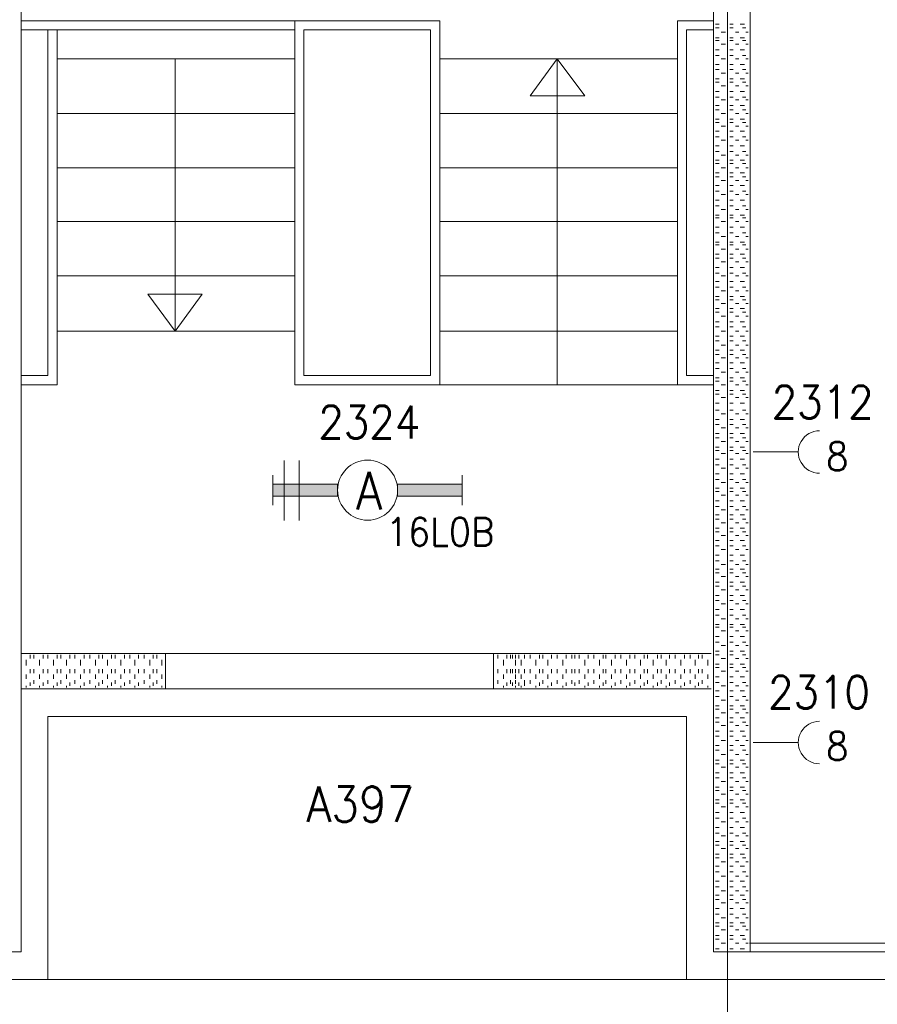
# Model space of a CAD drawing. Header units: metres. Extents: x -119 to 0, y 0 to 84.
# Tile 38 of 53: x -44.52 to -39.8, y 40.23 to 45.66. Entities that reach past the tile are written whole.
import ezdxf
from ezdxf.enums import TextEntityAlignment as Align

# ---------------------------------------------------------------- set-up
doc = ezdxf.new("R2010")
doc.units = ezdxf.units.M
doc.header["$MEASUREMENT"] = 0
doc.layers.add('Level 1', color=1, linetype='Continuous', lineweight=0)
doc.styles.add('Style-STANDARD', font='STANDARD.shx')

# ---------------------------------------------------------------- blocks, each defined once
blk = doc.blocks.new('1260')
at = {"layer": 'Level 1', "color": 1, "linetype": 'Continuous', "lineweight": 0}
for p, q in [((-630.0001, -100), (-630.0001, 100)), ((630.0001, -100), (630.0001, 100))]:
    blk.add_line(p, q, dxfattribs=at)
blk.add_circle((0, 0), 200, dxfattribs=at)
at = {"layer": 'Level 1', "color": 1, "linetype": 'Continuous', "lineweight": 0, "extrusion": (0, 0, -1)}
blk.add_solid([(200, 40), (630.0001, 40), (200, -40), (630.0001, -40)], dxfattribs=at)
at = {"layer": 'Level 1', "color": 1, "linetype": 'Continuous', "lineweight": 0}
blk.add_solid([(200, -40), (630.0001, -40), (200, 40), (630.0001, 40)], dxfattribs=at)
for points in [[(-200, 40), (-630.0001, 40), (-630.0001, -40), (-200, -40)], [(200, -40), (630.0001, -40), (630.0001, 40), (200, 40)]]:
    blk.add_3dface(points, dxfattribs=at)
at = {"layer": 'Level 1', "color": 1, "linetype": 'Continuous', "lineweight": 0, "style": 'Style-STANDARD'}
blk.add_text('A', height=250, dxfattribs=at).set_placement((-77.7681, -128.6793))

msp = doc.modelspace()

# ---------------------------------------------------------------- linework, layer by layer
at = {"layer": 'Level 1', "color": 11, "linetype": 'Continuous', "lineweight": 0}
for p, q in [((-40.6205, 62.0781), (-40.6205, 35.362)), ((-106.4536, 40.3676), (-6.9068, 40.3676))]:
    msp.add_line(p, q, dxfattribs=at)
at = {"layer": 'Level 1', "color": 1, "linetype": 'Continuous', "lineweight": 0}
for p, q in [((-44.5151, 40.5196), (-44.5151, 47.8994)), ((-40.6985, 40.5196), (-40.6985, 47.8994)), ((-40.4958, 40.5196), (-40.4958, 47.8994)), ((-44.5151, 45.6539), (-43.0064, 45.6539)), ((-43.0064, 45.6539), (-42.2072, 45.6539)), ((-43.0064, 45.6539), (-43.0064, 43.6462)), ((-42.2072, 45.6539), (-42.2072, 43.6462)), ((-40.8973, 45.6539), (-40.8973, 43.6462)), ((-40.8973, 45.6539), (-40.6985, 45.6539)), ((-40.6868, 45.6344), (-40.6673, 45.6344)), ((-40.6868, 45.6149), (-40.6673, 45.6149)), ((-40.6088, 45.6344), (-40.5893, 45.6344)), ((-40.6088, 45.6149), (-40.5893, 45.6149)), ((-40.5503, 45.6344), (-40.5269, 45.6344)), ((-40.5386, 45.6149), (-40.5191, 45.6149)), ((-44.5151, 45.6032), (-43.0064, 45.6032)), ((-44.3669, 43.6969), (-44.3669, 45.6032)), ((-44.3162, 45.6032), (-44.3162, 43.6462)), ((-42.9557, 45.6032), (-42.2579, 45.6032)), ((-42.9557, 45.6032), (-42.9557, 43.6969)), ((-42.2579, 45.6032), (-42.2579, 43.6969)), ((-40.8466, 43.6969), (-40.8466, 45.6032)), ((-40.8466, 45.6032), (-40.6985, 45.6032)), ((-40.6868, 45.5603), (-40.6673, 45.5603)), ((-40.6556, 45.5915), (-40.6322, 45.5915)), ((-40.6088, 45.5603), (-40.5893, 45.5603)), ((-40.5776, 45.5915), (-40.5581, 45.5915)), ((-40.5503, 45.5603), (-40.5269, 45.5603)), ((-40.5191, 45.5915), (-40.5075, 45.5915)), ((-40.6868, 45.5447), (-40.6673, 45.5447)), ((-40.6556, 45.5253), (-40.6322, 45.5253)), ((-40.6088, 45.5447), (-40.5893, 45.5447)), ((-40.5776, 45.5253), (-40.5581, 45.5253)), ((-40.5386, 45.5447), (-40.5191, 45.5447)), ((-40.5191, 45.5253), (-40.5075, 45.5253)), ((-40.6868, 45.4941), (-40.6673, 45.4941)), ((-40.6868, 45.4629), (-40.6673, 45.4629)), ((-40.6088, 45.4941), (-40.5893, 45.4941)), ((-40.6088, 45.4629), (-40.5893, 45.4629)), ((-40.5503, 45.4941), (-40.5269, 45.4941)), ((-40.5386, 45.4629), (-40.5191, 45.4629)), ((-44.3162, 45.4434), (-43.0064, 45.4434)), ((-43.6652, 43.9425), (-43.6652, 45.4434)), ((-42.2072, 45.4434), (-40.8973, 45.4434)), ((-41.56, 45.4434), (-41.7082, 45.2407)), ((-41.56, 45.4434), (-41.56, 43.6462)), ((-41.408, 45.2407), (-41.56, 45.4434)), ((-40.6868, 45.4122), (-40.6673, 45.4122)), ((-40.6556, 45.4434), (-40.6322, 45.4434)), ((-40.6088, 45.4122), (-40.5893, 45.4122)), ((-40.5776, 45.4434), (-40.5581, 45.4434)), ((-40.5503, 45.4122), (-40.5269, 45.4122)), ((-40.5191, 45.4434), (-40.5075, 45.4434)), ((-40.6868, 45.3849), (-40.6673, 45.3849)), ((-40.6556, 45.3654), (-40.6322, 45.3654)), ((-40.6088, 45.3849), (-40.5893, 45.3849)), ((-40.5776, 45.3654), (-40.5581, 45.3654)), ((-40.5386, 45.3849), (-40.5191, 45.3849)), ((-40.5191, 45.3654), (-40.5075, 45.3654)), ((-40.6868, 45.3342), (-40.6673, 45.3342)), ((-40.6868, 45.3147), (-40.6673, 45.3147)), ((-40.6556, 45.2952), (-40.6322, 45.2952)), ((-40.6088, 45.3342), (-40.5893, 45.3342)), ((-40.6088, 45.3147), (-40.5893, 45.3147)), ((-40.5776, 45.2952), (-40.5581, 45.2952)), ((-40.5503, 45.3342), (-40.5269, 45.3342)), ((-40.5386, 45.3147), (-40.5191, 45.3147)), ((-40.5191, 45.2952), (-40.5075, 45.2952)), ((-41.7082, 45.2407), (-41.408, 45.2407)), ((-40.6868, 45.2641), (-40.6673, 45.2641)), ((-40.6868, 45.2329), (-40.6673, 45.2329)), ((-40.6088, 45.2641), (-40.5893, 45.2641)), ((-40.6088, 45.2329), (-40.5893, 45.2329)), ((-40.5503, 45.2641), (-40.5269, 45.2641)), ((-40.5386, 45.2329), (-40.5191, 45.2329)), ((-40.6868, 45.1861), (-40.6673, 45.1861)), ((-40.6556, 45.2173), (-40.6322, 45.2173)), ((-40.6088, 45.1861), (-40.5893, 45.1861)), ((-40.5776, 45.2173), (-40.5581, 45.2173)), ((-40.5503, 45.1861), (-40.5269, 45.1861)), ((-40.5191, 45.2173), (-40.5075, 45.2173)), ((-44.3162, 45.1432), (-43.0064, 45.1432)), ((-42.2072, 45.1432), (-40.8973, 45.1432)), ((-40.6868, 45.1627), (-40.6673, 45.1627)), ((-40.6556, 45.1432), (-40.6322, 45.1432)), ((-40.6088, 45.1627), (-40.5893, 45.1627)), ((-40.5776, 45.1432), (-40.5581, 45.1432)), ((-40.5386, 45.1627), (-40.5191, 45.1627)), ((-40.5191, 45.1432), (-40.5075, 45.1432)), ((-40.6868, 45.112), (-40.6673, 45.112)), ((-40.6868, 45.0925), (-40.6673, 45.0925)), ((-40.6556, 45.073), (-40.6322, 45.073)), ((-40.6088, 45.112), (-40.5893, 45.112)), ((-40.6088, 45.0925), (-40.5893, 45.0925)), ((-40.5776, 45.073), (-40.5581, 45.073)), ((-40.5503, 45.112), (-40.5269, 45.112)), ((-40.5386, 45.0925), (-40.5191, 45.0925)), ((-40.5191, 45.073), (-40.5075, 45.073)), ((-40.6868, 45.0457), (-40.6673, 45.0457)), ((-40.6868, 45.0146), (-40.6673, 45.0146)), ((-40.6088, 45.0457), (-40.5893, 45.0457)), ((-40.6088, 45.0146), (-40.5893, 45.0146)), ((-40.5503, 45.0457), (-40.5269, 45.0457)), ((-40.5386, 45.0146), (-40.5191, 45.0146)), ((-40.6868, 44.9639), (-40.6673, 44.9639)), ((-40.6556, 44.9951), (-40.6322, 44.9951)), ((-40.6088, 44.9639), (-40.5893, 44.9639)), ((-40.5776, 44.9951), (-40.5581, 44.9951)), ((-40.5503, 44.9639), (-40.5269, 44.9639)), ((-40.5191, 44.9951), (-40.5075, 44.9951)), ((-40.6868, 44.9327), (-40.6673, 44.9327)), ((-40.6556, 44.9132), (-40.6322, 44.9132)), ((-40.6088, 44.9327), (-40.5893, 44.9327)), ((-40.5776, 44.9132), (-40.5581, 44.9132)), ((-40.5386, 44.9327), (-40.5191, 44.9327)), ((-40.5191, 44.9132), (-40.5075, 44.9132)), ((-40.6868, 44.8859), (-40.6673, 44.8859)), ((-40.6868, 44.8664), (-40.6673, 44.8664)), ((-40.6088, 44.8859), (-40.5893, 44.8859)), ((-40.6088, 44.8664), (-40.5893, 44.8664)), ((-40.5503, 44.8859), (-40.5269, 44.8859)), ((-40.5386, 44.8664), (-40.5191, 44.8664)), ((-44.3162, 44.843), (-43.0064, 44.843)), ((-42.2072, 44.843), (-40.8973, 44.843)), ((-40.6868, 44.8157), (-40.6673, 44.8157)), ((-40.6556, 44.843), (-40.6322, 44.843)), ((-40.6088, 44.8157), (-40.5893, 44.8157)), ((-40.5776, 44.843), (-40.5581, 44.843)), ((-40.5503, 44.8157), (-40.5269, 44.8157)), ((-40.5191, 44.843), (-40.5075, 44.843)), ((-40.6868, 44.7923), (-40.6673, 44.7923)), ((-40.6868, 44.7456), (-40.6673, 44.7456)), ((-40.6556, 44.7728), (-40.6322, 44.7728)), ((-40.6088, 44.7923), (-40.5893, 44.7923)), ((-40.6088, 44.7456), (-40.5893, 44.7456)), ((-40.5776, 44.7728), (-40.5581, 44.7728)), ((-40.5503, 44.7456), (-40.5269, 44.7456)), ((-40.5386, 44.7923), (-40.5191, 44.7923)), ((-40.5191, 44.7728), (-40.5075, 44.7728)), ((-40.6868, 44.7144), (-40.6673, 44.7144)), ((-40.6556, 44.6949), (-40.6322, 44.6949)), ((-40.6088, 44.7144), (-40.5893, 44.7144)), ((-40.5776, 44.6949), (-40.5581, 44.6949)), ((-40.5386, 44.7144), (-40.5191, 44.7144)), ((-40.5191, 44.6949), (-40.5075, 44.6949)), ((-40.6868, 44.6637), (-40.6673, 44.6637)), ((-40.6088, 44.6637), (-40.5893, 44.6637)), ((-40.5503, 44.6637), (-40.5269, 44.6637)), ((-40.6868, 44.6325), (-40.6673, 44.6325)), ((-40.6868, 44.5818), (-40.6673, 44.5818)), ((-40.6556, 44.613), (-40.6322, 44.613)), ((-40.6088, 44.6325), (-40.5893, 44.6325)), ((-40.6088, 44.5818), (-40.5893, 44.5818)), ((-40.5776, 44.613), (-40.5581, 44.613)), ((-40.5503, 44.5818), (-40.5269, 44.5818)), ((-40.5386, 44.6325), (-40.5191, 44.6325)), ((-40.5191, 44.613), (-40.5075, 44.613)), ((-44.3162, 44.5467), (-43.0064, 44.5467)), ((-42.2072, 44.5467), (-40.8973, 44.5467)), ((-40.6868, 44.5662), (-40.6673, 44.5662)), ((-40.6556, 44.5467), (-40.6322, 44.5467)), ((-40.6088, 44.5662), (-40.5893, 44.5662)), ((-40.5776, 44.5467), (-40.5581, 44.5467)), ((-40.5386, 44.5662), (-40.5191, 44.5662)), ((-40.5191, 44.5467), (-40.5075, 44.5467)), ((-40.6868, 44.5156), (-40.6673, 44.5156)), ((-40.6868, 44.4844), (-40.6673, 44.4844)), ((-40.6088, 44.5156), (-40.5893, 44.5156)), ((-40.6088, 44.4844), (-40.5893, 44.4844)), ((-40.5503, 44.5156), (-40.5269, 44.5156)), ((-40.5386, 44.4844), (-40.5191, 44.4844)), ((-40.6868, 44.4337), (-40.6673, 44.4337)), ((-40.6868, 44.4181), (-40.6673, 44.4181)), ((-40.6556, 44.4649), (-40.6322, 44.4649)), ((-40.6088, 44.4337), (-40.5893, 44.4337)), ((-40.6088, 44.4181), (-40.5893, 44.4181)), ((-40.5776, 44.4649), (-40.5581, 44.4649)), ((-40.5503, 44.4337), (-40.5269, 44.4337)), ((-40.5386, 44.4181), (-40.5191, 44.4181)), ((-40.5191, 44.4649), (-40.5075, 44.4649)), ((-40.6868, 44.3674), (-40.6673, 44.3674)), ((-40.6556, 44.3947), (-40.6322, 44.3947)), ((-40.6088, 44.3674), (-40.5893, 44.3674)), ((-40.5776, 44.3947), (-40.5581, 44.3947)), ((-40.5503, 44.3674), (-40.5269, 44.3674)), ((-40.5191, 44.3947), (-40.5075, 44.3947)), ((-40.6868, 44.344), (-40.6673, 44.344)), ((-40.6556, 44.3245), (-40.6322, 44.3245)), ((-40.6088, 44.344), (-40.5893, 44.344)), ((-40.5776, 44.3245), (-40.5581, 44.3245)), ((-40.5386, 44.344), (-40.5191, 44.344)), ((-40.5191, 44.3245), (-40.5075, 44.3245)), ((-40.6868, 44.2933), (-40.6673, 44.2933)), ((-40.6868, 44.2622), (-40.6673, 44.2622)), ((-40.6088, 44.2933), (-40.5893, 44.2933)), ((-40.6088, 44.2622), (-40.5893, 44.2622)), ((-40.5503, 44.2933), (-40.5269, 44.2933)), ((-40.5386, 44.2622), (-40.5191, 44.2622)), ((-44.3162, 44.2466), (-43.0064, 44.2466)), ((-42.2072, 44.2466), (-40.8973, 44.2466)), ((-40.6868, 44.2154), (-40.6673, 44.2154)), ((-40.6556, 44.2466), (-40.6322, 44.2466)), ((-40.6088, 44.2154), (-40.5893, 44.2154)), ((-40.5776, 44.2466), (-40.5581, 44.2466)), ((-40.5503, 44.2154), (-40.5269, 44.2154)), ((-40.5191, 44.2466), (-40.5075, 44.2466)), ((-43.5171, 44.1452), (-43.8172, 44.1452)), ((-43.8172, 44.1452), (-43.6652, 43.9425)), ((-43.6652, 43.9425), (-43.5171, 44.1452)), ((-40.6868, 44.1842), (-40.6673, 44.1842)), ((-40.6556, 44.1647), (-40.6322, 44.1647)), ((-40.6088, 44.1842), (-40.5893, 44.1842)), ((-40.5776, 44.1647), (-40.5581, 44.1647)), ((-40.5386, 44.1842), (-40.5191, 44.1842)), ((-40.5191, 44.1647), (-40.5075, 44.1647)), ((-40.6868, 44.1335), (-40.6673, 44.1335)), ((-40.6868, 44.114), (-40.6673, 44.114)), ((-40.6556, 44.0945), (-40.6322, 44.0945)), ((-40.6088, 44.1335), (-40.5893, 44.1335)), ((-40.6088, 44.114), (-40.5893, 44.114)), ((-40.5776, 44.0945), (-40.5581, 44.0945)), ((-40.5503, 44.1335), (-40.5269, 44.1335)), ((-40.5386, 44.114), (-40.5191, 44.114)), ((-40.5191, 44.0945), (-40.5075, 44.0945)), ((-40.6868, 44.0672), (-40.6673, 44.0672)), ((-40.6868, 44.0477), (-40.6673, 44.0477)), ((-40.6088, 44.0672), (-40.5893, 44.0672)), ((-40.6088, 44.0477), (-40.5893, 44.0477)), ((-40.5503, 44.0672), (-40.5269, 44.0672)), ((-40.5386, 44.0477), (-40.5191, 44.0477)), ((-40.6868, 43.9932), (-40.6673, 43.9932)), ((-40.6556, 44.0244), (-40.6322, 44.0244)), ((-40.6088, 43.9932), (-40.5893, 43.9932)), ((-40.5776, 44.0244), (-40.5581, 44.0244)), ((-40.5503, 43.9932), (-40.5269, 43.9932)), ((-40.5191, 44.0244), (-40.5075, 44.0244)), ((-44.3162, 43.9425), (-43.0064, 43.9425)), ((-42.2072, 43.9425), (-40.8973, 43.9425)), ((-40.6868, 43.9659), (-40.6673, 43.9659)), ((-40.6556, 43.9425), (-40.6322, 43.9425)), ((-40.6088, 43.9659), (-40.5893, 43.9659)), ((-40.5776, 43.9425), (-40.5581, 43.9425)), ((-40.5386, 43.9659), (-40.5191, 43.9659)), ((-40.5191, 43.9425), (-40.5075, 43.9425)), ((-40.6868, 43.9152), (-40.6673, 43.9152)), ((-40.6868, 43.8879), (-40.6673, 43.8879)), ((-40.6088, 43.9152), (-40.5893, 43.9152)), ((-40.6088, 43.8879), (-40.5893, 43.8879)), ((-40.5503, 43.9152), (-40.5269, 43.9152)), ((-40.5386, 43.8879), (-40.5191, 43.8879)), ((-40.6868, 43.8372), (-40.6673, 43.8372)), ((-40.6556, 43.8645), (-40.6322, 43.8645)), ((-40.6088, 43.8372), (-40.5893, 43.8372)), ((-40.5776, 43.8645), (-40.5581, 43.8645)), ((-40.5503, 43.8372), (-40.5269, 43.8372)), ((-40.5191, 43.8645), (-40.5075, 43.8645)), ((-40.6868, 43.8138), (-40.6673, 43.8138)), ((-40.6868, 43.7671), (-40.6673, 43.7671)), ((-40.6556, 43.7943), (-40.6322, 43.7943)), ((-40.6088, 43.8138), (-40.5893, 43.8138)), ((-40.6088, 43.7671), (-40.5893, 43.7671)), ((-40.5776, 43.7943), (-40.5581, 43.7943)), ((-40.5503, 43.7671), (-40.5269, 43.7671)), ((-40.5386, 43.8138), (-40.5191, 43.8138)), ((-40.5191, 43.7943), (-40.5075, 43.7943)), ((-40.6868, 43.7359), (-40.6673, 43.7359)), ((-40.6556, 43.7164), (-40.6322, 43.7164)), ((-40.6088, 43.7359), (-40.5893, 43.7359)), ((-40.5776, 43.7164), (-40.5581, 43.7164)), ((-40.5386, 43.7359), (-40.5191, 43.7359)), ((-40.5191, 43.7164), (-40.5075, 43.7164)), ((-44.3669, 43.6969), (-44.5151, 43.6969)), ((-42.9557, 43.6969), (-42.2579, 43.6969)), ((-40.6985, 43.6969), (-40.8466, 43.6969)), ((-40.6868, 43.6852), (-40.6673, 43.6852)), ((-40.6868, 43.6657), (-40.6673, 43.6657)), ((-40.6088, 43.6852), (-40.5893, 43.6852)), ((-40.6088, 43.6657), (-40.5893, 43.6657)), ((-40.5503, 43.6852), (-40.5269, 43.6852)), ((-40.5386, 43.6657), (-40.5191, 43.6657)), ((-44.5151, 43.6462), (-44.3162, 43.6462)), ((-43.0064, 43.6462), (-42.2072, 43.6462)), ((-42.2072, 43.6462), (-40.8973, 43.6462)), ((-40.8973, 43.6462), (-40.6985, 43.6462)), ((-40.6868, 43.615), (-40.6673, 43.615)), ((-40.6556, 43.6462), (-40.6322, 43.6462)), ((-40.6088, 43.615), (-40.5893, 43.615)), ((-40.5776, 43.6462), (-40.5581, 43.6462)), ((-40.5503, 43.615), (-40.5269, 43.615)), ((-40.5191, 43.6462), (-40.5075, 43.6462)), ((-40.6868, 43.5955), (-40.6673, 43.5955)), ((-40.6556, 43.576), (-40.6322, 43.576)), ((-40.6088, 43.5955), (-40.5893, 43.5955)), ((-40.5776, 43.576), (-40.5581, 43.576)), ((-40.5386, 43.5955), (-40.5191, 43.5955)), ((-40.5191, 43.576), (-40.5075, 43.576)), ((-40.6868, 43.5449), (-40.6673, 43.5449)), ((-40.6868, 43.5059), (-40.6673, 43.5059)), ((-40.6088, 43.5449), (-40.5893, 43.5449)), ((-40.6088, 43.5059), (-40.5893, 43.5059)), ((-40.5503, 43.5449), (-40.5269, 43.5449)), ((-40.5386, 43.5059), (-40.5191, 43.5059)), ((-40.6868, 43.4552), (-40.6673, 43.4552)), ((-40.6556, 43.4864), (-40.6322, 43.4864)), ((-40.6088, 43.4552), (-40.5893, 43.4552)), ((-40.5776, 43.4864), (-40.5581, 43.4864)), ((-40.5503, 43.4552), (-40.5269, 43.4552)), ((-40.5191, 43.4864), (-40.5075, 43.4864)), ((-40.6868, 43.4279), (-40.6673, 43.4279)), ((-40.6556, 43.4084), (-40.6322, 43.4084)), ((-40.6088, 43.4279), (-40.5893, 43.4279)), ((-40.5776, 43.4084), (-40.5581, 43.4084)), ((-40.5386, 43.4279), (-40.5191, 43.4279)), ((-40.5191, 43.4084), (-40.5075, 43.4084)), ((-40.6868, 43.3772), (-40.6673, 43.3772)), ((-40.6868, 43.3538), (-40.6673, 43.3538)), ((-40.6556, 43.3343), (-40.6322, 43.3343)), ((-40.6088, 43.3772), (-40.5893, 43.3772)), ((-40.6088, 43.3538), (-40.5893, 43.3538)), ((-40.5776, 43.3343), (-40.5581, 43.3343)), ((-40.5503, 43.3772), (-40.5269, 43.3772)), ((-40.5386, 43.3538), (-40.5191, 43.3538)), ((-40.5191, 43.3343), (-40.5075, 43.3343)), ((-40.6868, 43.3031), (-40.6673, 43.3031)), ((-40.6868, 43.2837), (-40.6673, 43.2837)), ((-40.6088, 43.3031), (-40.5893, 43.3031)), ((-40.6088, 43.2837), (-40.5893, 43.2837)), ((-40.5503, 43.3031), (-40.5269, 43.3031)), ((-40.5386, 43.2837), (-40.5191, 43.2837)), ((-43.0648, 43.2291), (-43.0648, 42.8977)), ((-42.983, 43.2291), (-42.983, 42.8977)), ((-40.6868, 43.2369), (-40.6673, 43.2369)), ((-40.6556, 43.268), (-40.6322, 43.268)), ((-40.6088, 43.2369), (-40.5893, 43.2369)), ((-40.5776, 43.268), (-40.5581, 43.268)), ((-40.5503, 43.2369), (-40.5269, 43.2369)), ((-40.5191, 43.268), (-40.5075, 43.268)), ((-40.4802, 43.2758), (-40.2346, 43.2758)), ((-40.6868, 43.2057), (-40.6673, 43.2057)), ((-40.6556, 43.1862), (-40.6322, 43.1862)), ((-40.6088, 43.2057), (-40.5893, 43.2057)), ((-40.5776, 43.1862), (-40.5581, 43.1862)), ((-40.5386, 43.2057), (-40.5191, 43.2057)), ((-40.5191, 43.1862), (-40.5075, 43.1862)), ((-40.6868, 43.155), (-40.6673, 43.155)), ((-40.6868, 43.1238), (-40.6673, 43.1238)), ((-40.6088, 43.155), (-40.5893, 43.155)), ((-40.6088, 43.1238), (-40.5893, 43.1238)), ((-40.5503, 43.155), (-40.5269, 43.155)), ((-40.5386, 43.1238), (-40.5191, 43.1238)), ((-40.6868, 43.077), (-40.6673, 43.077)), ((-40.6556, 43.1082), (-40.6322, 43.1082)), ((-40.6088, 43.077), (-40.5893, 43.077)), ((-40.5776, 43.1082), (-40.5581, 43.1082)), ((-40.5503, 43.077), (-40.5269, 43.077)), ((-40.5191, 43.1082), (-40.5075, 43.1082)), ((-40.6868, 43.0575), (-40.6673, 43.0575)), ((-40.6868, 43.0068), (-40.6673, 43.0068)), ((-40.6556, 43.038), (-40.6322, 43.038)), ((-40.6088, 43.0575), (-40.5893, 43.0575)), ((-40.6088, 43.0068), (-40.5893, 43.0068)), ((-40.5776, 43.038), (-40.5581, 43.038)), ((-40.5503, 43.0068), (-40.5269, 43.0068)), ((-40.5386, 43.0575), (-40.5191, 43.0575)), ((-40.5191, 43.038), (-40.5075, 43.038)), ((-40.6868, 42.9757), (-40.6673, 42.9757)), ((-40.6556, 42.9562), (-40.6322, 42.9562)), ((-40.6088, 42.9757), (-40.5893, 42.9757)), ((-40.5776, 42.9562), (-40.5581, 42.9562)), ((-40.5386, 42.9757), (-40.5191, 42.9757)), ((-40.5191, 42.9562), (-40.5075, 42.9562)), ((-40.6868, 42.9289), (-40.6673, 42.9289)), ((-40.6868, 42.9055), (-40.6673, 42.9055)), ((-40.6088, 42.9289), (-40.5893, 42.9289)), ((-40.6088, 42.9055), (-40.5893, 42.9055)), ((-40.5503, 42.9289), (-40.5269, 42.9289)), ((-40.5386, 42.9055), (-40.5191, 42.9055)), ((-40.6868, 42.8548), (-40.6673, 42.8548)), ((-40.6556, 42.886), (-40.6322, 42.886)), ((-40.6088, 42.8548), (-40.5893, 42.8548)), ((-40.5776, 42.886), (-40.5581, 42.886)), ((-40.5503, 42.8548), (-40.5269, 42.8548)), ((-40.5191, 42.886), (-40.5075, 42.886)), ((-40.6868, 42.8353), (-40.6673, 42.8353)), ((-40.6868, 42.7885), (-40.6673, 42.7885)), ((-40.6556, 42.8158), (-40.6322, 42.8158)), ((-40.6088, 42.8353), (-40.5893, 42.8353)), ((-40.6088, 42.7885), (-40.5893, 42.7885)), ((-40.5776, 42.8158), (-40.5581, 42.8158)), ((-40.5503, 42.7885), (-40.5269, 42.7885)), ((-40.5386, 42.8353), (-40.5191, 42.8353)), ((-40.5191, 42.8158), (-40.5075, 42.8158)), ((-40.6868, 42.7574), (-40.6673, 42.7574)), ((-40.6556, 42.7379), (-40.6322, 42.7379)), ((-40.6088, 42.7574), (-40.5893, 42.7574)), ((-40.5776, 42.7379), (-40.5581, 42.7379)), ((-40.5386, 42.7574), (-40.5191, 42.7574)), ((-40.5191, 42.7379), (-40.5075, 42.7379)), ((-40.6868, 42.7067), (-40.6673, 42.7067)), ((-40.6088, 42.7067), (-40.5893, 42.7067)), ((-40.5503, 42.7067), (-40.5269, 42.7067)), ((-40.6868, 42.6755), (-40.6673, 42.6755)), ((-40.6868, 42.6287), (-40.6673, 42.6287)), ((-40.6556, 42.656), (-40.6322, 42.656)), ((-40.6088, 42.6755), (-40.5893, 42.6755)), ((-40.6088, 42.6287), (-40.5893, 42.6287)), ((-40.5776, 42.656), (-40.5581, 42.656)), ((-40.5503, 42.6287), (-40.5269, 42.6287)), ((-40.5386, 42.6755), (-40.5191, 42.6755)), ((-40.5191, 42.656), (-40.5075, 42.656)), ((-40.6868, 42.6092), (-40.6673, 42.6092)), ((-40.6556, 42.5897), (-40.6322, 42.5897)), ((-40.6088, 42.6092), (-40.5893, 42.6092)), ((-40.5776, 42.5897), (-40.5581, 42.5897)), ((-40.5386, 42.6092), (-40.5191, 42.6092)), ((-40.5191, 42.5897), (-40.5075, 42.5897)), ((-40.6868, 42.5585), (-40.6673, 42.5585)), ((-40.6868, 42.5351), (-40.6673, 42.5351)), ((-40.6088, 42.5585), (-40.5893, 42.5585)), ((-40.6088, 42.5351), (-40.5893, 42.5351)), ((-40.5503, 42.5585), (-40.5269, 42.5585)), ((-40.5386, 42.5351), (-40.5191, 42.5351)), ((-40.6868, 42.4845), (-40.6673, 42.4845)), ((-40.6556, 42.5157), (-40.6322, 42.5157)), ((-40.6088, 42.4845), (-40.5893, 42.4845)), ((-40.5776, 42.5157), (-40.5581, 42.5157)), ((-40.5503, 42.4845), (-40.5269, 42.4845)), ((-40.5191, 42.5157), (-40.5075, 42.5157)), ((-40.6868, 42.4572), (-40.6673, 42.4572)), ((-40.6556, 42.4377), (-40.6322, 42.4377)), ((-40.6088, 42.4572), (-40.5893, 42.4572)), ((-40.5776, 42.4377), (-40.5581, 42.4377)), ((-40.5386, 42.4572), (-40.5191, 42.4572)), ((-40.5191, 42.4377), (-40.5075, 42.4377)), ((-40.6868, 42.4065), (-40.6673, 42.4065)), ((-40.6868, 42.3753), (-40.6673, 42.3753)), ((-40.6556, 42.3558), (-40.6322, 42.3558)), ((-40.6088, 42.4065), (-40.5893, 42.4065)), ((-40.6088, 42.3753), (-40.5893, 42.3753)), ((-40.5776, 42.3558), (-40.5581, 42.3558)), ((-40.5503, 42.4065), (-40.5269, 42.4065)), ((-40.5386, 42.3753), (-40.5191, 42.3753)), ((-40.5191, 42.3558), (-40.5075, 42.3558)), ((-40.6985, 42.1063), (-40.6985, 42.309)), ((-40.6868, 42.3246), (-40.6673, 42.3246)), ((-40.6868, 42.309), (-40.6673, 42.309)), ((-40.6088, 42.3246), (-40.5893, 42.3246)), ((-40.6088, 42.309), (-40.5893, 42.309)), ((-40.5503, 42.3246), (-40.5269, 42.3246)), ((-40.5386, 42.309), (-40.5191, 42.309)), ((-44.5151, 42.2661), (-44.5151, 42.2389)), ((-40.6985, 42.2973), (-40.6985, 42.2778)), ((-40.6868, 42.2583), (-40.6673, 42.2583)), ((-40.6556, 42.2895), (-40.6322, 42.2895)), ((-40.6088, 42.2583), (-40.5893, 42.2583)), ((-40.5776, 42.2895), (-40.5581, 42.2895)), ((-40.5503, 42.2583), (-40.5269, 42.2583)), ((-40.5191, 42.2895), (-40.5075, 42.2895)), ((-40.4958, 42.2661), (-40.4958, 42.2389)), ((-40.6985, 42.2155), (-40.6985, 42.196)), ((-40.6868, 42.2272), (-40.6673, 42.2272)), ((-40.6556, 42.2077), (-40.6322, 42.2077)), ((-40.6088, 42.2272), (-40.5893, 42.2272)), ((-40.5776, 42.2077), (-40.5581, 42.2077)), ((-40.5386, 42.2272), (-40.5191, 42.2272)), ((-40.5191, 42.2077), (-40.5075, 42.2077)), ((-44.5151, 42.1843), (-44.5151, 42.1648)), ((-44.5151, 42.1648), (-43.7198, 42.1648)), ((-44.5151, 42.157), (-44.5151, 42.1375)), ((-44.4644, 42.157), (-44.4644, 42.1375)), ((-44.4449, 42.157), (-44.4449, 42.1375)), ((-44.3942, 42.157), (-44.3942, 42.1375)), ((-44.3669, 42.157), (-44.3669, 42.1375)), ((-44.3162, 42.157), (-44.3162, 42.1375)), ((-44.2968, 42.157), (-44.2968, 42.1375)), ((-44.2461, 42.157), (-44.2461, 42.1375)), ((-44.2188, 42.157), (-44.2188, 42.1375)), ((-44.1681, 42.157), (-44.1681, 42.1375)), ((-44.1369, 42.157), (-44.1369, 42.1375)), ((-44.0862, 42.157), (-44.0862, 42.1375)), ((-44.0667, 42.157), (-44.0667, 42.1375)), ((-44.0161, 42.157), (-44.0161, 42.1375)), ((-43.9966, 42.157), (-43.9966, 42.1375)), ((-43.9459, 42.157), (-43.9459, 42.1375)), ((-43.9147, 42.157), (-43.9147, 42.1375)), ((-43.8679, 42.157), (-43.8679, 42.1375)), ((-43.8367, 42.157), (-43.8367, 42.1375)), ((-43.7861, 42.157), (-43.7861, 42.1375)), ((-43.7666, 42.157), (-43.7666, 42.1375)), ((-43.7198, 41.9699), (-43.7198, 42.1648)), ((-43.7198, 42.1648), (-41.9109, 42.1648)), ((-43.7198, 42.157), (-43.7198, 42.1375)), ((-41.9109, 41.9699), (-41.9109, 42.1648)), ((-41.9109, 42.1648), (-40.7102, 42.1648)), ((-41.8875, 42.157), (-41.8875, 42.1375)), ((-41.8368, 42.157), (-41.8368, 42.1375)), ((-41.8173, 42.157), (-41.8173, 42.1375)), ((-41.8056, 42.157), (-41.8056, 42.1375)), ((-41.7901, 42.157), (-41.7901, 42.1375)), ((-41.7706, 42.157), (-41.7706, 42.1375)), ((-41.7394, 42.157), (-41.7394, 42.1375)), ((-41.7082, 42.157), (-41.7082, 42.1375)), ((-41.6575, 42.157), (-41.6575, 42.1375)), ((-41.638, 42.157), (-41.638, 42.1375)), ((-41.5912, 42.157), (-41.5912, 42.1375)), ((-41.56, 42.157), (-41.56, 42.1375)), ((-41.5094, 42.157), (-41.5094, 42.1375)), ((-41.4782, 42.157), (-41.4782, 42.1375)), ((-41.4626, 42.157), (-41.4626, 42.1375)), ((-41.4392, 42.157), (-41.4392, 42.1375)), ((-41.3885, 42.157), (-41.3885, 42.1375)), ((-41.3573, 42.157), (-41.3573, 42.1375)), ((-41.3066, 42.157), (-41.3066, 42.1375)), ((-41.2911, 42.157), (-41.2911, 42.1375)), ((-41.2404, 42.157), (-41.2404, 42.1375)), ((-41.2092, 42.157), (-41.2092, 42.1375)), ((-41.1585, 42.157), (-41.1585, 42.1375)), ((-41.1312, 42.157), (-41.1312, 42.1375)), ((-41.0805, 42.157), (-41.0805, 42.1375)), ((-41.061, 42.157), (-41.061, 42.1375)), ((-41.0065, 42.157), (-41.0065, 42.1375)), ((-40.987, 42.157), (-40.987, 42.1375)), ((-40.9402, 42.157), (-40.9402, 42.1375)), ((-40.909, 42.157), (-40.909, 42.1375)), ((-40.8583, 42.157), (-40.8583, 42.1375)), ((-40.8271, 42.157), (-40.8271, 42.1375)), ((-40.7804, 42.157), (-40.7804, 42.1375)), ((-40.7609, 42.157), (-40.7609, 42.1375)), ((-40.6985, 42.1453), (-40.6985, 42.1297)), ((-40.6868, 42.1765), (-40.6673, 42.1765)), ((-40.6868, 42.157), (-40.6673, 42.157)), ((-40.6556, 42.1375), (-40.6322, 42.1375)), ((-40.6088, 42.1765), (-40.5893, 42.1765)), ((-40.6088, 42.157), (-40.5893, 42.157)), ((-40.5776, 42.1375), (-40.5581, 42.1375)), ((-40.5503, 42.1765), (-40.5269, 42.1765)), ((-40.5386, 42.157), (-40.5191, 42.157)), ((-40.5191, 42.1375), (-40.5075, 42.1375)), ((-40.4958, 42.1843), (-40.4958, 42.1648)), ((-44.5151, 42.1297), (-44.5151, 42.118)), ((-44.4878, 42.1297), (-44.4878, 42.0985)), ((-44.4137, 42.1297), (-44.4137, 42.0985)), ((-44.3357, 42.1297), (-44.3357, 42.0985)), ((-44.2656, 42.1297), (-44.2656, 42.0985)), ((-44.1876, 42.1297), (-44.1876, 42.0985)), ((-44.1057, 42.1297), (-44.1057, 42.0985)), ((-44.0394, 42.1297), (-44.0394, 42.0985)), ((-43.9654, 42.1297), (-43.9654, 42.0985)), ((-43.8874, 42.1297), (-43.8874, 42.0985)), ((-43.8055, 42.1297), (-43.8055, 42.0985)), ((-43.7393, 42.1297), (-43.7393, 42.0985)), ((-41.8563, 42.1297), (-41.8563, 42.0985)), ((-41.7901, 42.1297), (-41.7901, 42.0985)), ((-41.7589, 42.1297), (-41.7589, 42.0985)), ((-41.677, 42.1297), (-41.677, 42.0985)), ((-41.6107, 42.1297), (-41.6107, 42.0985)), ((-41.5289, 42.1297), (-41.5289, 42.0985)), ((-41.408, 42.1297), (-41.408, 42.0985)), ((-41.3261, 42.1297), (-41.3261, 42.0985)), ((-41.2599, 42.1297), (-41.2599, 42.0985)), ((-41.178, 42.1297), (-41.178, 42.0985)), ((-41.1, 42.1297), (-41.1, 42.0985)), ((-41.0299, 42.1297), (-41.0299, 42.0985)), ((-40.9597, 42.1297), (-40.9597, 42.0985)), ((-40.8778, 42.1297), (-40.8778, 42.0985)), ((-40.7998, 42.1297), (-40.7998, 42.0985)), ((-40.7297, 42.1297), (-40.7297, 42.0985)), ((-40.6868, 42.1063), (-40.6673, 42.1063)), ((-40.6868, 42.0868), (-40.6673, 42.0868)), ((-40.6088, 42.1063), (-40.5893, 42.1063)), ((-40.6088, 42.0868), (-40.5893, 42.0868)), ((-40.5503, 42.1063), (-40.5269, 42.1063)), ((-40.5386, 42.0868), (-40.5191, 42.0868)), ((-40.4958, 42.1297), (-40.4958, 42.118)), ((-44.5151, 42.079), (-44.5151, 42.0556)), ((-44.4878, 42.0478), (-44.4878, 42.0244)), ((-44.4644, 42.079), (-44.4644, 42.0556)), ((-44.4449, 42.079), (-44.4449, 42.0556)), ((-44.4137, 42.0478), (-44.4137, 42.0244)), ((-44.3942, 42.079), (-44.3942, 42.0556)), ((-44.3669, 42.079), (-44.3669, 42.0556)), ((-44.3357, 42.0478), (-44.3357, 42.0244)), ((-44.3162, 42.079), (-44.3162, 42.0556)), ((-44.2968, 42.079), (-44.2968, 42.0556)), ((-44.2656, 42.0478), (-44.2656, 42.0244)), ((-44.2461, 42.079), (-44.2461, 42.0556)), ((-44.2188, 42.079), (-44.2188, 42.0556)), ((-44.1876, 42.0478), (-44.1876, 42.0244)), ((-44.1681, 42.079), (-44.1681, 42.0556)), ((-44.1369, 42.079), (-44.1369, 42.0556)), ((-44.1057, 42.0478), (-44.1057, 42.0244)), ((-44.0862, 42.079), (-44.0862, 42.0556)), ((-44.0667, 42.079), (-44.0667, 42.0556)), ((-44.0394, 42.0478), (-44.0394, 42.0244)), ((-44.0161, 42.079), (-44.0161, 42.0556)), ((-43.9966, 42.079), (-43.9966, 42.0556)), ((-43.9654, 42.0478), (-43.9654, 42.0244)), ((-43.9459, 42.079), (-43.9459, 42.0556)), ((-43.9147, 42.079), (-43.9147, 42.0556)), ((-43.8874, 42.0478), (-43.8874, 42.0244)), ((-43.8679, 42.079), (-43.8679, 42.0556)), ((-43.8367, 42.079), (-43.8367, 42.0556)), ((-43.8055, 42.0478), (-43.8055, 42.0244)), ((-43.7861, 42.079), (-43.7861, 42.0556)), ((-43.7666, 42.079), (-43.7666, 42.0556)), ((-43.7393, 42.0478), (-43.7393, 42.0244)), ((-43.7198, 42.079), (-43.7198, 42.0556)), ((-41.8875, 42.079), (-41.8875, 42.0556)), ((-41.8563, 42.0478), (-41.8563, 42.0244)), ((-41.8368, 42.079), (-41.8368, 42.0556)), ((-41.8173, 42.079), (-41.8173, 42.0556)), ((-41.8056, 42.079), (-41.8056, 42.0556)), ((-41.7901, 42.079), (-41.7901, 42.0556)), ((-41.7901, 42.0478), (-41.7901, 42.0244)), ((-41.7706, 42.079), (-41.7706, 42.0556)), ((-41.7589, 42.0478), (-41.7589, 42.0244)), ((-41.7394, 42.079), (-41.7394, 42.0556)), ((-41.7082, 42.079), (-41.7082, 42.0556)), ((-41.677, 42.0478), (-41.677, 42.0244)), ((-41.6575, 42.079), (-41.6575, 42.0556)), ((-41.638, 42.079), (-41.638, 42.0556)), ((-41.6107, 42.0478), (-41.6107, 42.0244)), ((-41.5912, 42.079), (-41.5912, 42.0556)), ((-41.56, 42.079), (-41.56, 42.0556)), ((-41.5289, 42.0478), (-41.5289, 42.0244)), ((-41.5094, 42.079), (-41.5094, 42.0556)), ((-41.4782, 42.079), (-41.4782, 42.0556)), ((-41.4626, 42.079), (-41.4626, 42.0556)), ((-41.4392, 42.079), (-41.4392, 42.0556)), ((-41.408, 42.0478), (-41.408, 42.0244)), ((-41.3885, 42.079), (-41.3885, 42.0556)), ((-41.3573, 42.079), (-41.3573, 42.0556)), ((-41.3261, 42.0478), (-41.3261, 42.0244)), ((-41.3066, 42.079), (-41.3066, 42.0556)), ((-41.2911, 42.079), (-41.2911, 42.0556)), ((-41.2599, 42.0478), (-41.2599, 42.0244)), ((-41.2404, 42.079), (-41.2404, 42.0556)), ((-41.2092, 42.079), (-41.2092, 42.0556)), ((-41.178, 42.0478), (-41.178, 42.0244)), ((-41.1585, 42.079), (-41.1585, 42.0556)), ((-41.1312, 42.079), (-41.1312, 42.0556)), ((-41.1, 42.0478), (-41.1, 42.0244)), ((-41.0805, 42.079), (-41.0805, 42.0556)), ((-41.061, 42.079), (-41.061, 42.0556)), ((-41.0299, 42.0478), (-41.0299, 42.0244)), ((-41.0065, 42.079), (-41.0065, 42.0556)), ((-40.987, 42.079), (-40.987, 42.0556)), ((-40.9597, 42.0478), (-40.9597, 42.0244)), ((-40.9402, 42.079), (-40.9402, 42.0556)), ((-40.909, 42.079), (-40.909, 42.0556)), ((-40.8778, 42.0478), (-40.8778, 42.0244)), ((-40.8583, 42.079), (-40.8583, 42.0556)), ((-40.8271, 42.079), (-40.8271, 42.0556)), ((-40.7998, 42.0478), (-40.7998, 42.0244)), ((-40.7804, 42.079), (-40.7804, 42.0556)), ((-40.7609, 42.079), (-40.7609, 42.0556)), ((-40.7297, 42.0478), (-40.7297, 42.0244)), ((-40.6868, 42.0361), (-40.6673, 42.0361)), ((-40.6556, 42.0673), (-40.6322, 42.0673)), ((-40.6088, 42.0361), (-40.5893, 42.0361)), ((-40.5776, 42.0673), (-40.5581, 42.0673)), ((-40.5503, 42.0361), (-40.5269, 42.0361)), ((-40.5191, 42.0673), (-40.5075, 42.0673)), ((-44.5151, 42.0166), (-44.5151, 41.9972)), ((-44.4878, 41.9855), (-44.4878, 41.9777)), ((-44.4644, 42.005), (-44.4644, 41.9855)), ((-44.4449, 42.0166), (-44.4449, 41.9972)), ((-44.4137, 41.9855), (-44.4137, 41.9777)), ((-44.3942, 42.005), (-44.3942, 41.9855)), ((-44.3669, 42.0166), (-44.3669, 41.9972)), ((-44.3357, 41.9855), (-44.3357, 41.9777)), ((-44.3162, 42.005), (-44.3162, 41.9855)), ((-44.2968, 42.0166), (-44.2968, 41.9972)), ((-44.2656, 41.9855), (-44.2656, 41.9777)), ((-44.2461, 42.005), (-44.2461, 41.9855)), ((-44.2188, 42.0166), (-44.2188, 41.9972)), ((-44.1876, 41.9855), (-44.1876, 41.9777)), ((-44.1681, 42.005), (-44.1681, 41.9855)), ((-44.1369, 42.0166), (-44.1369, 41.9972)), ((-44.1057, 41.9855), (-44.1057, 41.9777)), ((-44.0862, 42.005), (-44.0862, 41.9855)), ((-44.0667, 42.0166), (-44.0667, 41.9972)), ((-44.0394, 41.9855), (-44.0394, 41.9777)), ((-44.0161, 42.005), (-44.0161, 41.9855)), ((-43.9966, 42.0166), (-43.9966, 41.9972)), ((-43.9654, 41.9855), (-43.9654, 41.9777)), ((-43.9459, 42.005), (-43.9459, 41.9855)), ((-43.9147, 42.0166), (-43.9147, 41.9972)), ((-43.8874, 41.9855), (-43.8874, 41.9777)), ((-43.8679, 42.005), (-43.8679, 41.9855)), ((-43.8367, 42.0166), (-43.8367, 41.9972)), ((-43.8055, 41.9855), (-43.8055, 41.9777)), ((-43.7861, 42.005), (-43.7861, 41.9855)), ((-43.7666, 42.0166), (-43.7666, 41.9972)), ((-43.7393, 41.9855), (-43.7393, 41.9777)), ((-43.7198, 42.005), (-43.7198, 41.9855)), ((-41.8875, 42.0166), (-41.8875, 41.9972)), ((-41.8563, 41.9855), (-41.8563, 41.9777)), ((-41.8368, 42.005), (-41.8368, 41.9855)), ((-41.8173, 42.0166), (-41.8173, 41.9972)), ((-41.8056, 42.005), (-41.8056, 41.9855)), ((-41.7901, 42.0166), (-41.7901, 41.9972)), ((-41.7901, 41.9855), (-41.7901, 41.9777)), ((-41.7706, 42.005), (-41.7706, 41.9855)), ((-41.7589, 41.9855), (-41.7589, 41.9777)), ((-41.7394, 42.0166), (-41.7394, 41.9972)), ((-41.7394, 42.005), (-41.7394, 41.9855)), ((-41.7082, 42.0166), (-41.7082, 41.9972)), ((-41.677, 41.9855), (-41.677, 41.9777)), ((-41.6575, 42.005), (-41.6575, 41.9855)), ((-41.638, 42.0166), (-41.638, 41.9972)), ((-41.6107, 41.9855), (-41.6107, 41.9777)), ((-41.5912, 42.005), (-41.5912, 41.9855)), ((-41.56, 42.0166), (-41.56, 41.9972)), ((-41.5289, 41.9855), (-41.5289, 41.9777)), ((-41.5094, 42.005), (-41.5094, 41.9855)), ((-41.4782, 42.0166), (-41.4782, 41.9972)), ((-41.4626, 42.005), (-41.4626, 41.9855)), ((-41.4392, 42.0166), (-41.4392, 41.9972)), ((-41.408, 41.9855), (-41.408, 41.9777)), ((-41.3885, 42.005), (-41.3885, 41.9855)), ((-41.3573, 42.0166), (-41.3573, 41.9972)), ((-41.3261, 41.9855), (-41.3261, 41.9777)), ((-41.3066, 42.005), (-41.3066, 41.9855)), ((-41.2911, 42.0166), (-41.2911, 41.9972)), ((-41.2599, 41.9855), (-41.2599, 41.9777)), ((-41.2404, 42.005), (-41.2404, 41.9855)), ((-41.2092, 42.0166), (-41.2092, 41.9972)), ((-41.178, 41.9855), (-41.178, 41.9777)), ((-41.1585, 42.005), (-41.1585, 41.9855)), ((-41.1312, 42.0166), (-41.1312, 41.9972)), ((-41.1, 41.9855), (-41.1, 41.9777)), ((-41.0805, 42.005), (-41.0805, 41.9855)), ((-41.061, 42.0166), (-41.061, 41.9972)), ((-41.0299, 41.9855), (-41.0299, 41.9777)), ((-41.0065, 42.005), (-41.0065, 41.9855)), ((-40.987, 42.0166), (-40.987, 41.9972)), ((-40.9597, 41.9855), (-40.9597, 41.9777)), ((-40.9402, 42.005), (-40.9402, 41.9855)), ((-40.909, 42.0166), (-40.909, 41.9972)), ((-40.8778, 41.9855), (-40.8778, 41.9777)), ((-40.8583, 42.005), (-40.8583, 41.9855)), ((-40.8271, 42.0166), (-40.8271, 41.9972)), ((-40.7998, 41.9855), (-40.7998, 41.9777)), ((-40.7804, 42.005), (-40.7804, 41.9855)), ((-40.7609, 42.0166), (-40.7609, 41.9972)), ((-40.7297, 41.9855), (-40.7297, 41.9777)), ((-40.6868, 42.005), (-40.6673, 42.005)), ((-40.6556, 41.9855), (-40.6322, 41.9855)), ((-40.6088, 42.005), (-40.5893, 42.005)), ((-40.5776, 41.9855), (-40.5581, 41.9855)), ((-40.5386, 42.005), (-40.5191, 42.005)), ((-40.5191, 41.9855), (-40.5075, 41.9855)), ((-43.7198, 41.9699), (-44.5151, 41.9699)), ((-43.7198, 41.9699), (-41.9109, 41.9699)), ((-40.7102, 41.9699), (-41.9109, 41.9699)), ((-40.6868, 41.9582), (-40.6673, 41.9582)), ((-40.6868, 41.927), (-40.6673, 41.927)), ((-40.6088, 41.9582), (-40.5893, 41.9582)), ((-40.6088, 41.927), (-40.5893, 41.927)), ((-40.5503, 41.9582), (-40.5269, 41.9582)), ((-40.5386, 41.927), (-40.5191, 41.927)), ((-40.6868, 41.8763), (-40.6673, 41.8763)), ((-40.6556, 41.9075), (-40.6322, 41.9075)), ((-40.6088, 41.8763), (-40.5893, 41.8763)), ((-40.5776, 41.9075), (-40.5581, 41.9075)), ((-40.5503, 41.8763), (-40.5269, 41.8763)), ((-40.5191, 41.9075), (-40.5075, 41.9075)), ((-44.3669, 40.3676), (-44.3669, 41.8178)), ((-44.3669, 41.8178), (-40.8466, 41.8178)), ((-40.8466, 40.3676), (-40.8466, 41.8178)), ((-40.6868, 41.8568), (-40.6673, 41.8568)), ((-40.6868, 41.81), (-40.6673, 41.81)), ((-40.6556, 41.8373), (-40.6322, 41.8373)), ((-40.6088, 41.8568), (-40.5893, 41.8568)), ((-40.6088, 41.81), (-40.5893, 41.81)), ((-40.5776, 41.8373), (-40.5581, 41.8373)), ((-40.5503, 41.81), (-40.5269, 41.81)), ((-40.5386, 41.8568), (-40.5191, 41.8568)), ((-40.5191, 41.8373), (-40.5075, 41.8373)), ((-40.6868, 41.7866), (-40.6673, 41.7866)), ((-40.6556, 41.7671), (-40.6322, 41.7671)), ((-40.6088, 41.7866), (-40.5893, 41.7866)), ((-40.5776, 41.7671), (-40.5581, 41.7671)), ((-40.5386, 41.7866), (-40.5191, 41.7866)), ((-40.5191, 41.7671), (-40.5075, 41.7671)), ((-40.6868, 41.736), (-40.6673, 41.736)), ((-40.6868, 41.7087), (-40.6673, 41.7087)), ((-40.6088, 41.736), (-40.5893, 41.736)), ((-40.6088, 41.7087), (-40.5893, 41.7087)), ((-40.5503, 41.736), (-40.5269, 41.736)), ((-40.5386, 41.7087), (-40.5191, 41.7087)), ((-40.6868, 41.658), (-40.6673, 41.658)), ((-40.6556, 41.6853), (-40.6322, 41.6853)), ((-40.6088, 41.658), (-40.5893, 41.658)), ((-40.5776, 41.6853), (-40.5581, 41.6853)), ((-40.5503, 41.658), (-40.5269, 41.658)), ((-40.5191, 41.6853), (-40.5075, 41.6853)), ((-40.4802, 41.6736), (-40.2346, 41.6736)), ((-40.6868, 41.6307), (-40.6673, 41.6307)), ((-40.6556, 41.6073), (-40.6322, 41.6073)), ((-40.6088, 41.6307), (-40.5893, 41.6307)), ((-40.5776, 41.6073), (-40.5581, 41.6073)), ((-40.5386, 41.6307), (-40.5191, 41.6307)), ((-40.5191, 41.6073), (-40.5075, 41.6073)), ((-40.6868, 41.5761), (-40.6673, 41.5761)), ((-40.6868, 41.5566), (-40.6673, 41.5566)), ((-40.6088, 41.5761), (-40.5893, 41.5761)), ((-40.6088, 41.5566), (-40.5893, 41.5566)), ((-40.5503, 41.5761), (-40.5269, 41.5761)), ((-40.5386, 41.5566), (-40.5191, 41.5566)), ((-40.6868, 41.5059), (-40.6673, 41.5059)), ((-40.6556, 41.5371), (-40.6322, 41.5371)), ((-40.6088, 41.5059), (-40.5893, 41.5059)), ((-40.5776, 41.5371), (-40.5581, 41.5371)), ((-40.5503, 41.5059), (-40.5269, 41.5059)), ((-40.5191, 41.5371), (-40.5075, 41.5371)), ((-40.6868, 41.4787), (-40.6673, 41.4787)), ((-40.6556, 41.4592), (-40.6322, 41.4592)), ((-40.6088, 41.4787), (-40.5893, 41.4787)), ((-40.5776, 41.4592), (-40.5581, 41.4592)), ((-40.5386, 41.4787), (-40.5191, 41.4787)), ((-40.5191, 41.4592), (-40.5075, 41.4592)), ((-40.6868, 41.428), (-40.6673, 41.428)), ((-40.6868, 41.4085), (-40.6673, 41.4085)), ((-40.6556, 41.389), (-40.6322, 41.389)), ((-40.6088, 41.428), (-40.5893, 41.428)), ((-40.6088, 41.4085), (-40.5893, 41.4085)), ((-40.5776, 41.389), (-40.5581, 41.389)), ((-40.5503, 41.428), (-40.5269, 41.428)), ((-40.5386, 41.4085), (-40.5191, 41.4085)), ((-40.5191, 41.389), (-40.5075, 41.389)), ((-40.6868, 41.3578), (-40.6673, 41.3578)), ((-40.6868, 41.3383), (-40.6673, 41.3383)), ((-40.6088, 41.3578), (-40.5893, 41.3578)), ((-40.6088, 41.3383), (-40.5893, 41.3383)), ((-40.5503, 41.3578), (-40.5269, 41.3578)), ((-40.5386, 41.3383), (-40.5191, 41.3383)), ((-40.6868, 41.2876), (-40.6673, 41.2876)), ((-40.6556, 41.3188), (-40.6322, 41.3188)), ((-40.6088, 41.2876), (-40.5893, 41.2876)), ((-40.5776, 41.3188), (-40.5581, 41.3188)), ((-40.5503, 41.2876), (-40.5269, 41.2876)), ((-40.5191, 41.3188), (-40.5075, 41.3188)), ((-40.6868, 41.2565), (-40.6673, 41.2565)), ((-40.6556, 41.237), (-40.6322, 41.237)), ((-40.6088, 41.2565), (-40.5893, 41.2565)), ((-40.5776, 41.237), (-40.5581, 41.237)), ((-40.5386, 41.2565), (-40.5191, 41.2565)), ((-40.5191, 41.237), (-40.5075, 41.237)), ((-40.6868, 41.2058), (-40.6673, 41.2058)), ((-40.6868, 41.1746), (-40.6673, 41.1746)), ((-40.6556, 41.159), (-40.6322, 41.159)), ((-40.6088, 41.2058), (-40.5893, 41.2058)), ((-40.6088, 41.1746), (-40.5893, 41.1746)), ((-40.5776, 41.159), (-40.5581, 41.159)), ((-40.5503, 41.2058), (-40.5269, 41.2058)), ((-40.5386, 41.1746), (-40.5191, 41.1746)), ((-40.5191, 41.159), (-40.5075, 41.159)), ((-40.6868, 41.1278), (-40.6673, 41.1278)), ((-40.6868, 41.1083), (-40.6673, 41.1083)), ((-40.6088, 41.1278), (-40.5893, 41.1278)), ((-40.6088, 41.1083), (-40.5893, 41.1083)), ((-40.5503, 41.1278), (-40.5269, 41.1278)), ((-40.5386, 41.1083), (-40.5191, 41.1083)), ((-40.6868, 41.0576), (-40.6673, 41.0576)), ((-40.6556, 41.0888), (-40.6322, 41.0888)), ((-40.6088, 41.0576), (-40.5893, 41.0576)), ((-40.5776, 41.0888), (-40.5581, 41.0888)), ((-40.5503, 41.0576), (-40.5269, 41.0576)), ((-40.5191, 41.0888), (-40.5075, 41.0888)), ((-40.6868, 41.0381), (-40.6673, 41.0381)), ((-40.6556, 41.0147), (-40.6322, 41.0147)), ((-40.6088, 41.0381), (-40.5893, 41.0381)), ((-40.5776, 41.0147), (-40.5581, 41.0147)), ((-40.5386, 41.0381), (-40.5191, 41.0381)), ((-40.5191, 41.0147), (-40.5075, 41.0147)), ((-40.6868, 40.9914), (-40.6673, 40.9914)), ((-40.6868, 40.9602), (-40.6673, 40.9602)), ((-40.6088, 40.9914), (-40.5893, 40.9914)), ((-40.6088, 40.9602), (-40.5893, 40.9602)), ((-40.5503, 40.9914), (-40.5269, 40.9914)), ((-40.5386, 40.9602), (-40.5191, 40.9602)), ((-40.6868, 40.9095), (-40.6673, 40.9095)), ((-40.6556, 40.9368), (-40.6322, 40.9368)), ((-40.6088, 40.9095), (-40.5893, 40.9095)), ((-40.5776, 40.9368), (-40.5581, 40.9368)), ((-40.5503, 40.9095), (-40.5269, 40.9095)), ((-40.5191, 40.9368), (-40.5075, 40.9368)), ((-40.6868, 40.8783), (-40.6673, 40.8783)), ((-40.6556, 40.8549), (-40.6322, 40.8549)), ((-40.6088, 40.8783), (-40.5893, 40.8783)), ((-40.5776, 40.8549), (-40.5581, 40.8549)), ((-40.5386, 40.8783), (-40.5191, 40.8783)), ((-40.5191, 40.8549), (-40.5075, 40.8549)), ((-40.6868, 40.8315), (-40.6673, 40.8315)), ((-40.6868, 40.8081), (-40.6673, 40.8081)), ((-40.6556, 40.7886), (-40.6322, 40.7886)), ((-40.6088, 40.8315), (-40.5893, 40.8315)), ((-40.6088, 40.8081), (-40.5893, 40.8081)), ((-40.5776, 40.7886), (-40.5581, 40.7886)), ((-40.5503, 40.8315), (-40.5269, 40.8315)), ((-40.5386, 40.8081), (-40.5191, 40.8081)), ((-40.5191, 40.7886), (-40.5075, 40.7886)), ((-40.6868, 40.7575), (-40.6673, 40.7575)), ((-40.6868, 40.7263), (-40.6673, 40.7263)), ((-40.6088, 40.7575), (-40.5893, 40.7575)), ((-40.6088, 40.7263), (-40.5893, 40.7263)), ((-40.5503, 40.7575), (-40.5269, 40.7575)), ((-40.5386, 40.7263), (-40.5191, 40.7263)), ((-40.6868, 40.6795), (-40.6673, 40.6795)), ((-40.6556, 40.7068), (-40.6322, 40.7068)), ((-40.6088, 40.6795), (-40.5893, 40.6795)), ((-40.5776, 40.7068), (-40.5581, 40.7068)), ((-40.5503, 40.6795), (-40.5269, 40.6795)), ((-40.5191, 40.7068), (-40.5075, 40.7068)), ((-40.6868, 40.66), (-40.6673, 40.66)), ((-40.6556, 40.6405), (-40.6322, 40.6405)), ((-40.6088, 40.66), (-40.5893, 40.66)), ((-40.5776, 40.6405), (-40.5581, 40.6405)), ((-40.5386, 40.66), (-40.5191, 40.66)), ((-40.5191, 40.6405), (-40.5075, 40.6405)), ((-40.6868, 40.6093), (-40.6673, 40.6093)), ((-40.6868, 40.5898), (-40.6673, 40.5898)), ((-40.6556, 40.5664), (-40.6322, 40.5664)), ((-40.6088, 40.6093), (-40.5893, 40.6093)), ((-40.6088, 40.5898), (-40.5893, 40.5898)), ((-40.5776, 40.5664), (-40.5581, 40.5664)), ((-40.5503, 40.6093), (-40.5269, 40.6093)), ((-40.5386, 40.5898), (-40.5191, 40.5898)), ((-40.5191, 40.5664), (-40.5075, 40.5664)), ((-40.4997, 40.5664), (-36.726, 40.5664)), ((-100.6488, 40.5196), (-44.5151, 40.5196)), ((-40.6985, 40.5196), (-16.5437, 40.5196)), ((-40.6868, 40.5352), (-40.6673, 40.5352)), ((-40.6088, 40.5352), (-40.5893, 40.5352)), ((-40.5503, 40.5352), (-40.5269, 40.5352)), ((-100.8008, 40.3676), (-44.3669, 40.3676)), ((-40.8466, 40.3676), (-16.3956, 40.3676))]:
    msp.add_line(p, q, dxfattribs=at)
for centre in [(-40.1137, 43.2758), (-40.1137, 41.6735)]:
    msp.add_arc(centre, 0.117, 90, 270.0001, dxfattribs=at)

# ---------------------------------------------------------------- block references
at = {"layer": 'Level 1', "color": 1, "linetype": 'Continuous', "lineweight": 0, "xscale": 0.000828, "yscale": 0.000828}
msp.add_blockref('1260', (-42.6048, 43.0653), dxfattribs=at)

# ---------------------------------------------------------------- texts
at = {"layer": 'Level 1', "color": 1, "linetype": 'Continuous', "lineweight": 0, "style": 'Style-STANDARD'}
for s, height, p in [('2312', 0.1799, (-40.0964, 43.461)), ('2324', 0.1799, (-42.5957, 43.351)), ('8', 0.1559, (-40.0157, 43.1745)), ('16L0B', 0.1559, (-42.2054, 42.7574)), ('2310', 0.1799, (-40.1164, 41.861)), ('8', 0.1559, (-40.0157, 41.5761)), ('A397', 0.1949, (-42.6446, 41.237))]:
    msp.add_text(s, height=height, dxfattribs=at).set_placement(p, align=Align.CENTER)

doc.saveas('drawing.dxf')
